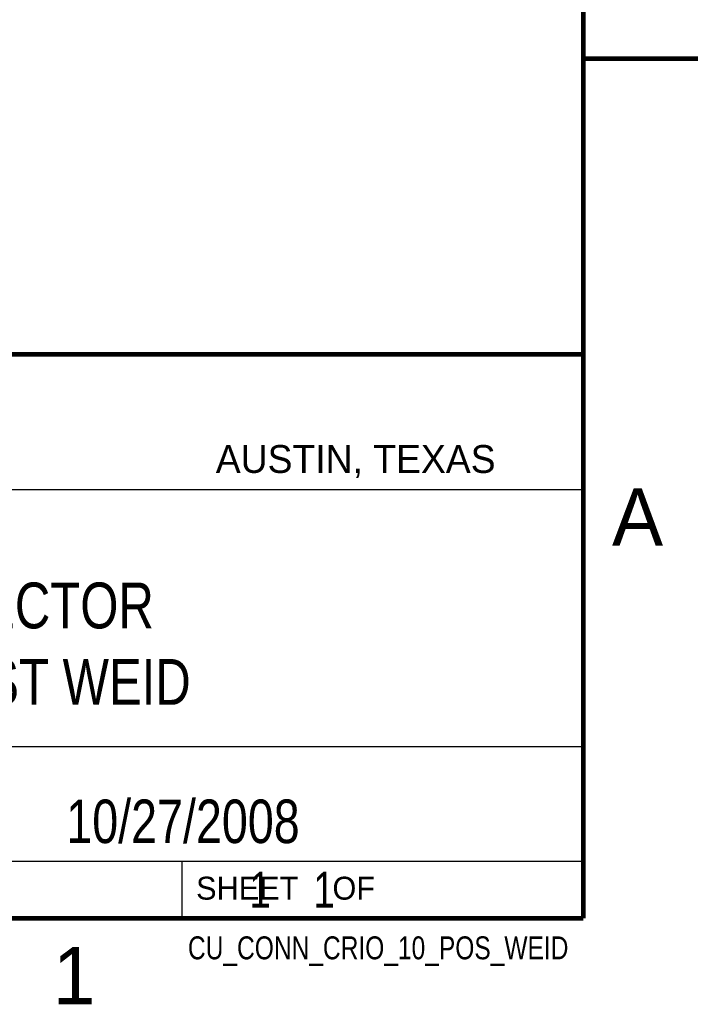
# Model space of a CAD drawing. Header units: inches. Extents: x 0 to 22, y 0 to 17.
# Tile 7 of 9: x 19 to 22, y 0.1 to 4.4. Entities that reach past the tile are written whole.
import ezdxf
from ezdxf.enums import TextEntityAlignment as Align

# ---------------------------------------------------------------- set-up
doc = ezdxf.new("R2010")
doc.units = ezdxf.units.IN
doc.header["$LTSCALE"] = 1.21
doc.header["$MEASUREMENT"] = 0
doc.layers.get('0').update_dxf_attribs({"linetype": 'CONTINUOUS'})
doc.styles.get("Standard").update_dxf_attribs({"font": 'txt', "width": 0.8})

msp = doc.modelspace()

# ---------------------------------------------------------------- linework, layer by layer
at = {"color": 2, "linetype": 'CONTINUOUS'}
for p, q in [((16.3737, 2.9596), (21.5037, 2.9596)), ((16.375, 2.96), (21.5, 2.96)), ((21.5037, 2.9596), (21.5037, 1.2496)), ((16.7288, 2.37), (21.5, 2.37)), ((16.3737, 1.2496), (21.5037, 1.2496)), ((18.01, 1.25), (21.5, 1.25)), ((21.5, 1.25), (21.5, 0.75)), ((16.375, 0.75), (21.5, 0.75)), ((18.01, 0.75), (21.5, 0.75)), ((19.75, 0.75), (21.5, 0.75)), ((19.75, 0.75), (19.75, 0.5)), ((21.5, 0.75), (21.5, 0.5)), ((19.75, 0.5), (21.5, 0.5)), ((20.4977, 0.4994), (21.4977, 0.4994)), ((20.4977, 0.4994), (20.4977, 0.4989)), ((20.4977, 0.4989), (21.4977, 0.4989)), ((21.4977, 0.4994), (21.4977, 0.4989))]:
    msp.add_line(p, q, dxfattribs=at)
at = {"color": 7, "linetype": 'CONTINUOUS', "const_width": 0.02}
for points in [[(21.5, 0.5), (21.5, 16.5)], [(22, 4.25), (21.5, 4.25)], [(13.6, 2.9595), (21.5, 2.96)], [(0.5, 0.5), (21.5, 0.5)]]:
    msp.add_lwpolyline(points, dxfattribs=at)

# ---------------------------------------------------------------- texts
at = {"color": 2, "linetype": 'CONTINUOUS'}
for s, height, p in [('AUSTIN, TEXAS', 0.121576, (19.898, 2.4426)), ('A', 0.25, (21.625, 2.125)), ('SHEET    OF', 0.1, (19.8121, 0.5815)), ('1', 0.25, (19.1875, 0.125))]:
    msp.add_text(s, height=height, dxfattribs=at).set_placement(p)
at = {"color": 2, "linetype": 'CONTINUOUS', "width": 0.8}
msp.add_text('CU_CONN_CRIO_10_POS_WEID', height=0.1, dxfattribs=at).set_placement((21.4352, 0.3213), align=Align.RIGHT)
at = {"color": 7, "linetype": 'CONTINUOUS'}
for s, insert, char_height, width, attachment_point in [('CONNECTOR\\P10 POS ST WEID', (18.9387, 1.9646), 0.2, 2.24, 2), ('10/27/2008 ', (19.755, 1.0181), 0.19, 1.672, 2), ('     1    1', (19.8125, 0.7031), 0.15625, 1.375, 1)]:
    msp.add_mtext(s, dxfattribs=dict(at, insert=insert, char_height=char_height, width=width, attachment_point=attachment_point))

doc.saveas('drawing.dxf')
